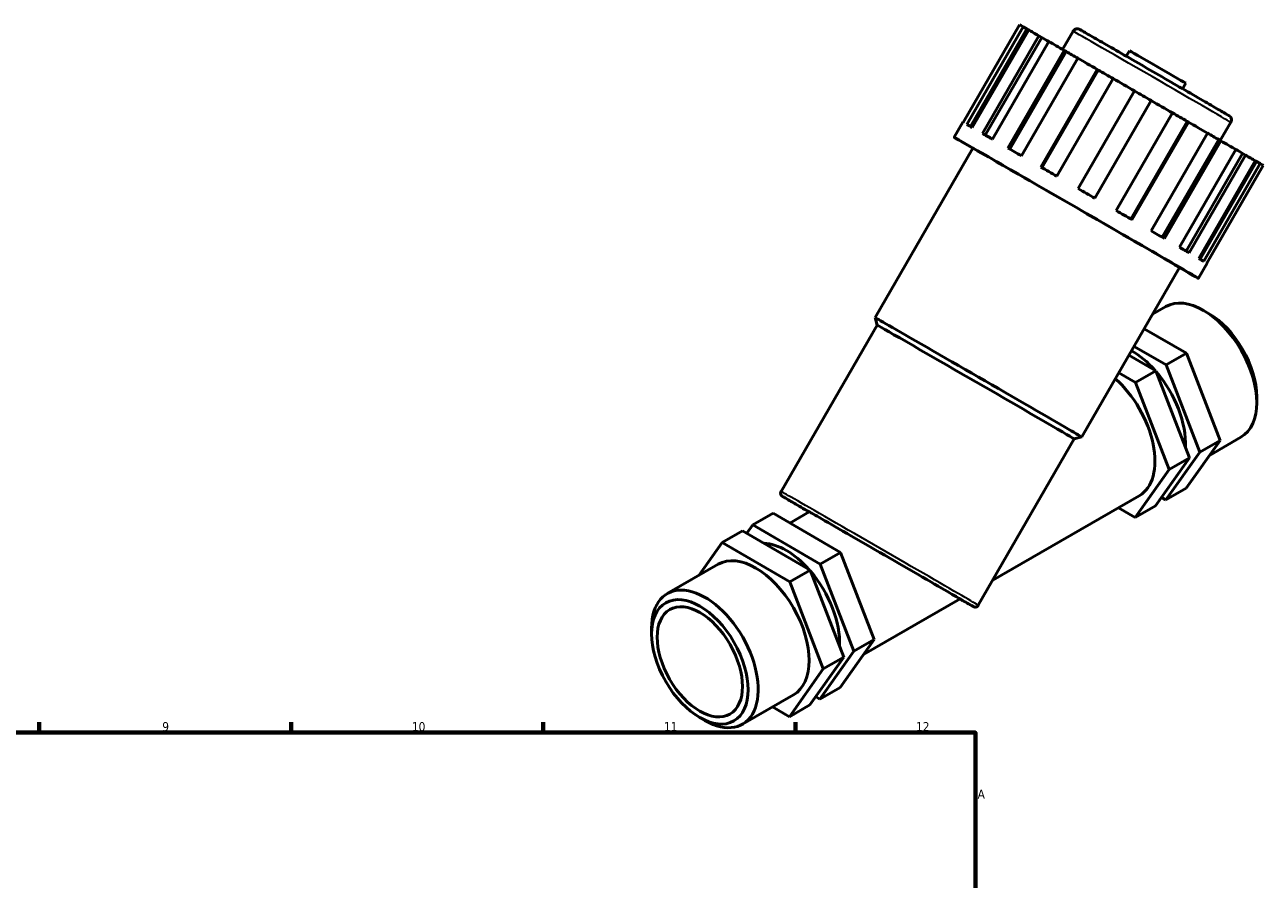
# Model space of a CAD drawing. Header units: millimetres. Extents: x 0 to 902, y 0 to 1066.
# Tile 7 of 7: x 557 to 901, y 533 to 771. Entities that reach past the tile are written whole.
import ezdxf

# ---------------------------------------------------------------- set-up
doc = ezdxf.new("R2010")
doc.units = ezdxf.units.MM
for name, color, linetype, lineweight in [('Border (ISO)', 7, 'Continuous', 70), ('Visible (ISO)', 7, 'Continuous', 50), ('Visible Narrow (ISO)', 7, 'Continuous', 35)]:
    doc.layers.add(name, color=color, linetype=linetype, lineweight=lineweight)
doc.styles.add('Note Text (ISO)', font='tahoma.ttf')

# ---------------------------------------------------------------- blocks, each defined once
blk = doc.blocks.new('Borders Default Border')
at = {"layer": 'Border (ISO)'}
for p, q in [((560.67, 574), (560.67, 576.9)), ((630.75, 574), (630.75, 576.9)), ((700.83, 574), (700.83, 576.9)), ((770.92, 574), (770.92, 576.9))]:
    blk.add_line(p, q, dxfattribs=at)
at = {"layer": 'Border (ISO)', "flags": 128}
blk.add_lwpolyline([(20, 20), (20, 574), (821, 574), (821, 20), (20, 20)], dxfattribs=at)
at = {"layer": 'Border (ISO)', "color": 232, "true_color": 0xca0064, "char_height": 2.5, "attachment_point": 7, "style": 'Note Text (ISO)'}
for s, insert in [('9', (594.88, 574.35)), ('10', (664.29, 574.35)), ('11', (734.37, 574.4)), ('12', (804.46, 574.4)), ('A', (821.59, 555.62))]:
    blk.add_mtext(s, dxfattribs=dict(at, insert=insert))

msp = doc.modelspace()

# ---------------------------------------------------------------- linework, layer by layer
at = {"layer": 'Visible (ISO)'}
for p, q in [((817.547, 743.655), (833.222, 770.804)), ((833.281, 770.78), (817.603, 743.625)), ((818.62, 743.05), (834.298, 770.205)), ((835.264, 769.647), (819.589, 742.497)), ((835.789, 769.354), (820.111, 742.199)), ((833.222, 770.804), (833.277, 770.772)), ((834.298, 770.205), (835.264, 769.647)), ((845.204, 763.945), (848.128, 769.01)), ((822.908, 740.595), (838.586, 767.75)), ((839.404, 767.276), (823.728, 740.124)), ((841.362, 766.155), (825.684, 739)), ((838.586, 767.75), (839.404, 767.276)), ((829.988, 736.524), (845.666, 763.679)), ((846.256, 763.337), (830.579, 736.184)), ((849.457, 761.496), (833.779, 734.341)), ((845.666, 763.679), (846.256, 763.337)), ((862.915, 762.061), (863.802, 763.597)), ((839.168, 731.235), (854.846, 758.39)), ((855.149, 758.213), (839.472, 731.06)), ((854.846, 758.39), (855.149, 758.213)), ((859.279, 755.833), (843.601, 728.678)), ((878.582, 753.015), (879.469, 754.552)), ((849.549, 725.246), (865.227, 752.401)), ((869.856, 749.727), (854.178, 722.573)), ((869.869, 749.721), (854.191, 722.566)), ((869.856, 749.727), (869.869, 749.721)), ((860.114, 719.144), (875.792, 746.299)), ((879.86, 743.945), (864.184, 716.792)), ((879.86, 743.945), (880.188, 743.758)), ((815.079, 739.506), (817.491, 743.684)), ((880.188, 743.758), (864.51, 716.603)), ((869.83, 713.526), (885.508, 740.681)), ((889.069, 738.618), (891.994, 743.684)), ((888.618, 738.878), (872.941, 711.725)), ((889.228, 738.527), (873.55, 711.372)), ((888.618, 738.878), (889.228, 738.527)), ((793.093, 689.365), (820.301, 736.491)), ((877.745, 708.941), (893.423, 736.096)), ((895.27, 735.021), (879.594, 707.869)), ((896.103, 734.541), (880.425, 707.386)), ((895.27, 735.021), (896.103, 734.541)), ((883.085, 705.839), (898.763, 732.994)), ((899.166, 732.751), (883.491, 705.602)), ((900.141, 732.189), (884.463, 705.034)), ((885.327, 704.523), (901.005, 731.678)), ((899.166, 732.751), (900.141, 732.189)), ((850.537, 656.2), (877.745, 703.326)), ((882.967, 700.311), (885.379, 704.489)), ((870.242, 690.331), (873.906, 692.441)), ((793.645, 687.306), (793.093, 689.365)), ((885.829, 690.563), (884.42, 691.38)), ((766.937, 641.046), (793.645, 687.306)), ((879.673, 679.457), (867.906, 686.285)), ((871.187, 674.571), (863.664, 678.936)), ((865.078, 681.386), (874.016, 676.199)), ((879.673, 679.457), (874.016, 676.199)), ((889, 655.241), (879.673, 679.457)), ((874.016, 676.199), (883.343, 651.983)), ((860.835, 674.038), (865.53, 671.313)), ((871.187, 674.571), (865.53, 671.313)), ((880.515, 650.354), (871.187, 674.571)), ((865.53, 671.313), (874.858, 647.097)), ((899.18, 667.378), (899.18, 665.749)), ((821.77, 609.389), (848.478, 655.648)), ((848.478, 655.648), (850.537, 656.2)), ((879.548, 641.922), (889, 655.241)), ((889, 655.241), (883.343, 651.983)), ((886.036, 651.064), (894.82, 656.122)), ((883.343, 651.983), (873.892, 638.664)), ((871.063, 637.035), (880.515, 650.354)), ((880.515, 650.354), (874.858, 647.097)), ((874.858, 647.097), (865.406, 633.778)), ((879.548, 641.922), (873.892, 638.664)), ((825.806, 616.38), (866.536, 639.835)), ((873.892, 638.664), (872.707, 639.351)), ((759.07, 631.718), (764.727, 634.975)), ((764.727, 634.975), (783.506, 624.078)), ((769.403, 632.262), (774.793, 635.366)), ((865.406, 633.778), (860.73, 636.491)), ((871.063, 637.035), (865.406, 633.778)), ((757.426, 629.402), (759.07, 631.718)), ((759.07, 631.718), (777.849, 620.821)), ((750.585, 626.832), (744.097, 617.689)), ((750.585, 626.832), (756.241, 630.089)), ((769.364, 615.934), (750.585, 626.832)), ((775.021, 619.192), (756.241, 630.089)), ((777.849, 620.821), (783.506, 624.078)), ((783.506, 624.078), (792.834, 599.862)), ((735.313, 612.631), (749.455, 620.775)), ((777.849, 620.821), (787.177, 596.605)), ((769.364, 615.934), (775.021, 619.192)), ((784.348, 594.976), (775.021, 619.192)), ((778.691, 591.718), (769.364, 615.934)), ((789.87, 595.686), (816.703, 611.138)), ((730.953, 601.375), (730.953, 603.004)), ((792.834, 599.862), (783.382, 586.543)), ((787.177, 596.605), (792.834, 599.862)), ((787.177, 596.605), (777.725, 583.285)), ((774.897, 581.657), (784.348, 594.976)), ((778.691, 591.718), (784.348, 594.976)), ((769.24, 578.399), (778.691, 591.718)), ((777.725, 583.285), (783.382, 586.543)), ((756.227, 576.312), (770.369, 584.456)), ((777.725, 583.285), (776.54, 583.973)), ((764.563, 581.113), (769.24, 578.399)), ((769.24, 578.399), (774.897, 581.657)), ((744.304, 578.19), (745.713, 577.373))]:
    msp.add_line(p, q, dxfattribs=at)
for centre, major_axis, ratio, start_param, end_param in [((867.113, 751.241), (-33.944, 19.598), 0.0015778, 6.0255277, 6.202828), ((867.113, 751.241), (-32.926, 19.01), 0.0015778, 5.9712276, 6.0276475), ((867.113, 751.241), (33.944, -19.598), 0.0015778, 2.5697758, 2.7470761), ((867.113, 751.241), (32.926, -19.01), 0.0015778, 2.4697973, 2.5718956), ((867.113, 751.241), (33.944, -19.598), 0.0015778, 2.2556165, 2.4329169), ((867.113, 751.241), (32.926, -19.01), 0.0015778, 2.1377441, 2.2577363), ((867.113, 751.241), (33.944, -19.598), 0.0015778, 1.9414572, 2.1187576), ((871.636, 759.074), (-7.833, 4.523), 0.0015778, 3.1415927, 6.2831853), ((867.113, 751.241), (32.926, -19.01), 0.0015778, 1.8119705, 1.943577), ((867.113, 751.241), (33.944, -19.598), 0.0015778, 1.6272979, 1.8045983), ((867.113, 751.241), (32.926, -19.01), 0.0015778, 1.4883192, 1.6290474), ((867.113, 751.241), (33.944, -19.598), 0.0015778, 1.3131387, 1.490439), ((867.113, 751.241), (32.926, -19.01), 0.0015778, 1.1741599, 1.3049799), ((849.023, 719.908), (-33.944, 19.598), 0.0015778, 2.5795229, 6.8452551), ((851.435, 724.086), (-33.944, 19.598), 0.0015778, 6.202828, 6.2831853), ((851.435, 724.086), (-33.944, 19.598), 0.0015778, 5.8886687, 6.0255277), ((851.435, 724.086), (-33.944, 19.598), 0.0015778, 5.5745095, 5.7113684), ((867.113, 751.241), (33.944, -19.598), 0.0015778, 0.9989794, 1.1762798), ((867.113, 751.241), (32.926, -19.01), 0.0015778, 0.8600006, 0.9789458), ((867.113, 751.241), (33.944, -19.598), 0.0015778, 0.6848201, 0.8621205), ((849.023, 719.908), (-28.722, 16.583), 0.0015778, 3.1415927, 6.2831853), ((851.435, 724.086), (-33.944, 19.598), 0.0015778, 5.2603502, 5.3972091), ((867.113, 751.241), (32.926, -19.01), 0.0015778, 0.5458414, 0.6460178), ((867.113, 751.241), (33.944, -19.598), 0.0015778, 0.3706609, 0.5479612), ((851.435, 724.086), (-33.944, 19.598), 0.0015778, 4.9461909, 5.0830499), ((867.113, 751.241), (32.926, -19.01), 0.0015778, 0.2316821, 0.2805055), ((867.113, 751.241), (33.944, -19.598), 0.0015778, 0.0565016, 0.233802), ((851.435, 724.086), (-33.944, 19.598), 0.0015778, 4.6320317, 4.7688906), ((851.435, 724.086), (-33.944, 19.598), 0.0015778, 4.3178724, 4.4547313), ((851.435, 724.086), (-33.944, 19.598), 0.0015778, 4.0037131, 4.140572), ((851.435, 724.086), (-33.944, 19.598), 0.0015778, 3.6895538, 3.8264127), ((851.435, 724.086), (33.944, -19.598), 0.0015778, 0.233802, 0.3706609), ((851.435, 724.086), (33.944, -19.598), 0.0015778, 0, 0.0565016), ((884.363, 674.282), (-10.457, 18.159), 0.5780931, 3.1415927, 6.2831853), ((821.815, 672.783), (-28.722, 16.583), 0.0015778, 3.1400148, 6.2847632), ((885.777, 675.096), (-9.459, 16.426), 0.5780931, 3.9289245, 5.4958534), ((821.061, 671.477), (-27.416, 15.829), 0.0015778, 3.1415927, 6.2831853), ((864.564, 662.88), (-10.457, 18.159), 0.5780931, 5.0605403, 5.5139286), ((856.079, 657.994), (10.457, -18.159), 0.5780931, 0, 2.0992179), ((864.564, 662.88), (-10.457, 18.159), 0.5780931, 3.8705514, 5.0268689), ((795.748, 623.252), (-20.955, 12.114), 0.0016725, 3.1406258, 6.2822185), ((759.912, 602.615), (-10.457, 18.159), 0.5780931, 3.1415927, 6.2831853), ((768.397, 607.502), (-10.457, 18.159), 0.5780931, 5.0605403, 5.9312751), ((768.397, 607.502), (10.457, -18.159), 0.5780931, 0.7289587, 1.8852762), ((745.77, 594.471), (10.457, -18.159), 0.5780931, 5.4958534, 10.2121098)]:
    msp.add_ellipse(centre, major_axis=major_axis, ratio=ratio, start_param=start_param, end_param=end_param, dxfattribs=at)
for major_axis in [(9.459, -16.426), (8.366, -14.527)]:
    msp.add_ellipse((744.356, 593.657), major_axis=major_axis, ratio=0.5780931, dxfattribs=at)
for points, knots in [([(848.128, 769.01), (848.201, 769.136), (848.295, 769.251), (848.511, 769.44), (848.634, 769.518), (848.896, 769.629), (849.038, 769.664), (849.248, 769.681), (849.318, 769.682), (849.453, 769.672), (849.518, 769.662), (849.625, 769.638), (849.67, 769.626), (849.728, 769.606), (849.746, 769.6), (849.786, 769.585), (849.805, 769.577), (849.836, 769.564), (849.848, 769.558), (849.875, 769.546), (849.886, 769.54), (849.918, 769.524), (849.931, 769.517), (849.982, 769.49), (850.018, 769.47), (850.223, 769.355), (850.492, 769.203), (851.566, 768.59), (852.639, 767.975), (855.324, 766.433), (856.942, 765.502), (860.549, 763.425), (862.582, 762.253), (866.806, 759.817), (869.049, 758.523), (873.461, 755.975), (875.685, 754.69), (879.838, 752.289), (881.819, 751.143), (885.291, 749.133), (886.827, 748.243), (889.267, 746.826), (890.202, 746.282), (891.037, 745.793), (891.227, 745.682), (891.414, 745.571), (891.459, 745.544), (891.516, 745.509), (891.53, 745.5), (891.569, 745.475), (891.579, 745.469), (891.604, 745.451), (891.617, 745.442), (891.648, 745.418), (891.665, 745.405), (891.706, 745.372), (891.731, 745.35), (891.781, 745.302), (891.806, 745.277), (891.868, 745.208), (891.904, 745.162), (891.993, 745.033), (892.041, 744.944), (892.127, 744.728), (892.159, 744.594), (892.181, 744.319), (892.169, 744.174), (892.105, 743.914), (892.057, 743.794), (891.994, 743.684)], [0, 0, 0, 0, 0.043492, 0.043492, 0.0861948, 0.0861948, 0.1289086, 0.1289086, 0.1498654, 0.1498654, 0.1698338, 0.1698338, 0.1844055, 0.1844055, 0.1920207, 0.1920207, 0.2028147, 0.2028147, 0.2146808, 0.2146808, 0.2351609, 0.2351609, 0.285407, 0.285407, 0.4359994, 0.4359994, 0.8895952, 0.8895952, 1.6908558, 1.6908558, 2.4558253, 2.4558253, 3.220498, 3.220498, 3.9849648, 3.9849648, 4.7493851, 4.7493851, 5.5138092, 5.5138092, 6.2782942, 6.2782942, 7.0430154, 7.0430154, 7.377042, 7.377042, 7.5377743, 7.5377743, 7.6153116, 7.6153116, 7.6365699, 7.6365699, 7.6516791, 7.6516791, 7.6626807, 7.6626807, 7.6745349, 7.6745349, 7.6858168, 7.6858168, 7.7035749, 7.7035749, 7.7334101, 7.7334101, 7.7736766, 7.7736766, 7.8162484, 7.8162484, 7.8542304, 7.8542304, 7.8542304, 7.8542304]), ([(774.752, 635.341), (773.148, 636.271), (771.754, 637.08), (769.267, 638.524), (768.285, 639.098), (767.598, 639.502), (767.478, 639.572), (767.356, 639.646), (767.326, 639.664), (767.283, 639.691), (767.272, 639.698), (767.238, 639.721), (767.229, 639.727), (767.207, 639.743), (767.195, 639.752), (767.165, 639.776), (767.147, 639.791), (767.103, 639.832), (767.078, 639.857), (767.003, 639.942), (766.955, 640.011), (766.879, 640.156), (766.85, 640.234), (766.811, 640.394), (766.802, 640.477), (766.804, 640.641), (766.816, 640.724), (766.859, 640.888), (766.893, 640.97), (766.937, 641.046)], [3.127966, 3.127966, 3.127966, 3.127966, 3.9246749, 3.9246749, 4.901963, 4.901963, 5.1974628, 5.1974628, 5.3418695, 5.3418695, 5.4129357, 5.4129357, 5.4323148, 5.4323148, 5.4468937, 5.4468937, 5.4593175, 5.4593175, 5.4717924, 5.4717924, 5.4968365, 5.4968365, 5.5215718, 5.5215718, 5.5462907, 5.5462907, 5.5709708, 5.5709708, 5.5973304, 5.5973304, 5.5973304, 5.5973304]), ([(821.77, 609.389), (821.715, 609.295), (821.645, 609.209), (821.484, 609.068), (821.392, 609.01), (821.196, 608.927), (821.091, 608.901), (820.935, 608.888), (820.885, 608.888), (820.791, 608.894), (820.747, 608.9), (820.68, 608.914), (820.653, 608.92), (820.6, 608.935), (820.574, 608.944), (820.538, 608.958), (820.525, 608.963), (820.498, 608.974), (820.487, 608.979), (820.459, 608.992), (820.449, 608.997), (820.412, 609.016), (820.394, 609.026), (820.301, 609.077), (820.197, 609.135), (819.583, 609.482), (818.688, 609.993), (817.189, 610.852), (816.949, 610.99), (816.697, 611.134)], [0, 0, 0, 0, 0.032508, 0.032508, 0.064421, 0.064421, 0.0963172, 0.0963172, 0.1117163, 0.1117163, 0.1253432, 0.1253432, 0.134638, 0.134638, 0.1467605, 0.1467605, 0.1573422, 0.1573422, 0.1736274, 0.1736274, 0.2086143, 0.2086143, 0.3134133, 0.3134133, 0.6280643, 0.6280643, 1.5825826, 1.5825826, 1.753679, 1.753679, 1.753679, 1.753679])]:
    msp.add_open_spline(points, degree=3, knots=knots, dxfattribs=at)
at = {"layer": 'Visible Narrow (ISO)'}
for centre, major_axis, start_param, end_param in [((870.061, 756.347), (-21.933, 12.663), 3.1415927, 6.2831853), ((793.853, 624.352), (-26.55, 15.329), 2.6077641, 7.0518426), ((794.353, 625.218), (27.416, -15.829), 0, 3.1415927)]:
    msp.add_ellipse(centre, major_axis=major_axis, ratio=0.0015778, start_param=start_param, end_param=end_param, dxfattribs=at)

# ---------------------------------------------------------------- block references
msp.add_blockref('Borders Default Border', (0, 0))

doc.saveas('drawing.dxf')
